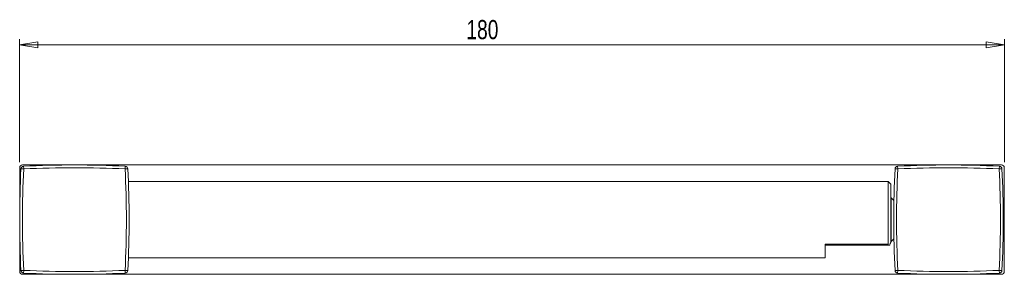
# Model space of a CAD drawing. Header units: millimetres. Extents: x 99 to 577, y 125 to 474.
# Tile 2 of 4: x 99 to 279, y 427 to 474. Entities that reach past the tile are written whole.
import ezdxf

# ---------------------------------------------------------------- set-up
doc = ezdxf.new("R2010")
doc.units = ezdxf.units.MM
doc.styles.add('SLDTEXTSTYLE0', font='TXT', dxfattribs={"width": 0.75})
doc.dimstyles.new('SLDDIMSTYLE0', dxfattribs={"dimtxt": 3.5, "dimasz": 3.302, "dimexe": 0, "dimexo": 0.0625, "dimgap": 0.875, "dimtad": 2, "dimrnd": 1e-09, "dimzin": 12, "dimdsep": 46, "dimtxsty": 'SLDTEXTSTYLE0', "dimblk1": 'CLOSED', "dimblk2": 'CLOSED', "dimsah": 1, "dimcen": 0.09, "dimadec": 0, "dimazin": 0, "dimtfac": 1, "dimtofl": 0, "dimtmove": 0, "dimatfit": 3, "dimldrblk": 'CLOSED', "dimfxl": 1, "dimtolj": 1, "dimtzin": 12, "dimarcsym": 0})

# ---------------------------------------------------------------- blocks, each defined once
blk = doc.blocks.new('_CLOSED')
at = {"color": 0, "linetype": 'ByBlock', "lineweight": -2}
for p, q in [((-1, 0.166667), (0, 0)), ((-1, 0.166667), (-1, -0.166667)), ((0, 0), (-1, -0.166667)), ((0, 0), (-1, 0))]:
    blk.add_line(p, q, dxfattribs=at)
blk = doc.blocks.new('*D2')
at = {"color": 7, "linetype": 'Continuous', "lineweight": 0}
for p, q in [((99.22, 447.89), (99.22, 470.39)), ((279.23, 447.89), (279.23, 470.39)), ((99.22, 469.39), (279.23, 469.39))]:
    blk.add_line(p, q, dxfattribs=at)
at = {"color": 7, "linetype": 'Continuous', "lineweight": 0, "xscale": 3.302, "yscale": 3.302, "rotation": 180}
blk.add_blockref('_CLOSED', (99.22, 469.39, 5.54), dxfattribs=at)
at = {"color": 7, "linetype": 'Continuous', "lineweight": 0, "xscale": 3.302, "yscale": 3.302}
blk.add_blockref('_CLOSED', (279.23, 469.39, 5.54), dxfattribs=at)
at = {"color": 7, "linetype": 'Continuous', "lineweight": 0, "insert": (180.88, 473.9), "char_height": 3.5, "attachment_point": 1, "style": 'SLDTEXTSTYLE0'}
blk.add_mtext('180', dxfattribs=at)

msp = doc.modelspace()

# ---------------------------------------------------------------- linework, layer by layer
at = {"color": 7, "linetype": 'Continuous', "lineweight": 15}
for p, q in [((99.225, 446.89), (99.225, 427.89)), ((99.452, 446.688), (99.952, 446.663)), ((278.725, 447.39), (99.725, 447.39)), ((99.927, 447.163), (99.952, 446.663)), ((118.523, 447.163), (118.498, 446.663)), ((118.998, 446.688), (118.498, 446.663)), ((259.752, 446.663), (259.252, 446.688)), ((259.752, 446.663), (259.727, 447.163)), ((278.323, 447.163), (278.298, 446.663)), ((278.798, 446.688), (278.298, 446.663)), ((279.225, 427.89), (279.225, 446.89)), ((119.092, 444.512), (119.092, 444.512)), ((257.975, 444.39), (119.096, 444.39)), ((258.475, 443.89), (257.975, 444.39)), ((257.975, 432.917), (257.975, 444.39)), ((258.525, 441.39), (258.475, 441.39)), ((259.025, 440.89), (258.525, 441.39)), ((258.525, 433.39), (258.525, 441.39)), ((258.525, 433.39), (259.025, 433.89)), ((246.475, 432.917), (257.975, 432.917)), ((246.475, 432.917), (246.475, 430.39)), ((246.475, 432.737), (258.146, 432.737)), ((258.475, 433.39), (258.525, 433.39)), ((119.092, 430.268), (119.092, 430.268)), ((119.096, 430.39), (246.475, 430.39)), ((99.952, 428.117), (99.452, 428.092)), ((99.725, 427.39), (278.725, 427.39)), ((99.952, 428.117), (99.927, 427.617)), ((118.498, 428.117), (118.523, 427.617)), ((118.498, 428.117), (118.998, 428.092)), ((259.752, 428.117), (259.252, 428.092)), ((259.752, 428.117), (259.727, 427.617)), ((278.798, 428.092), (278.298, 428.117)), ((278.323, 427.617), (278.298, 428.117))]:
    msp.add_line(p, q, dxfattribs=at)
at = {"color": 144, "linetype": 'Continuous', "lineweight": 0}
for p, q in [((258.475, 443.89), (258.475, 433.237)), ((259.025, 440.89), (259.025, 433.89))]:
    msp.add_line(p, q, dxfattribs=at)
at = {"color": 7, "linetype": 'Continuous', "lineweight": 15}
for centre, radius, start, end in [((99.725, 446.89), 0.5, 90, 180), ((289.475, 437.39), 190.25, 177.19878, 182.80122), ((99.952, 446.663), 0.5, 92.80122, 177.19878), ((289.475, 437.39), 189.75, 177.19878, 182.80122), ((109.225, 257.14), 190.25, 87.19878, 92.80122), ((109.225, 257.14), 189.75, 87.19878, 92.80122), ((-71.025, 437.39), 189.75, 357.19878, 2.80122), ((118.498, 446.663), 0.5, 2.80122, 87.19878), ((-71.025, 437.39), 190.25, 357.19878, 2.80122), ((449.275, 437.39), 190.25, 177.19878, 182.80122), ((259.752, 446.663), 0.5, 92.80122, 177.19878), ((449.275, 437.39), 189.75, 177.19878, 182.80122), ((269.025, 257.14), 190.25, 87.19878, 92.80122), ((269.025, 257.14), 189.75, 87.19878, 92.80122), ((88.775, 437.39), 189.75, 357.19878, 2.80122), ((278.298, 446.663), 0.5, 2.80122, 87.19878), ((278.725, 446.89), 0.5, 0, 90), ((88.775, 437.39), 190.25, 357.19878, 2.80122), ((99.725, 427.89), 0.5, 180, 270), ((99.952, 428.117), 0.5, 182.80122, 267.19878), ((109.225, 617.64), 190.25, 267.19878, 272.80122), ((109.225, 617.64), 189.75, 267.19878, 272.80122), ((118.498, 428.117), 0.5, 272.80122, 357.19878), ((259.752, 428.117), 0.5, 182.80122, 267.19878), ((269.025, 617.64), 190.25, 267.19878, 272.80122), ((269.025, 617.64), 189.75, 267.19878, 272.80122), ((278.298, 428.117), 0.5, 272.80122, 357.19878), ((278.725, 427.89), 0.5, 270, 0)]:
    msp.add_arc(centre, radius, start, end, dxfattribs=at)
msp.add_open_spline([(257.975, 432.917), (257.975, 432.824), (258.018, 432.767), (258.109, 432.736), (258.144, 432.735), (258.217, 432.743), (258.256, 432.754), (258.297, 432.77)], degree=3, knots=[0, 0, 0, 0, 0.5, 0.5, 0.75, 0.75, 1, 1, 1, 1], dxfattribs=at)
at = {"color": 144, "linetype": 'Continuous', "lineweight": 0}
msp.add_open_spline([(258.297, 432.77), (258.359, 432.923), (258.418, 433.079), (258.475, 433.237)], degree=3, dxfattribs=at)

# ---------------------------------------------------------------- dimensions: what is measured, and where the dimension line sits
at = {"color": 7, "linetype": 'Continuous', "lineweight": 0}
dim = msp.add_linear_dim(base=(279.225, 469.39), p1=(99.225, 446.89), p2=(279.225, 446.89), dimstyle='SLDDIMSTYLE0', dxfattribs=at)
dim.commit()
dim.dimension.update_dxf_attribs({"geometry": '*D2', "text_midpoint": (184.752, 469.39), "dimtype": 160})

doc.saveas('drawing.dxf')
